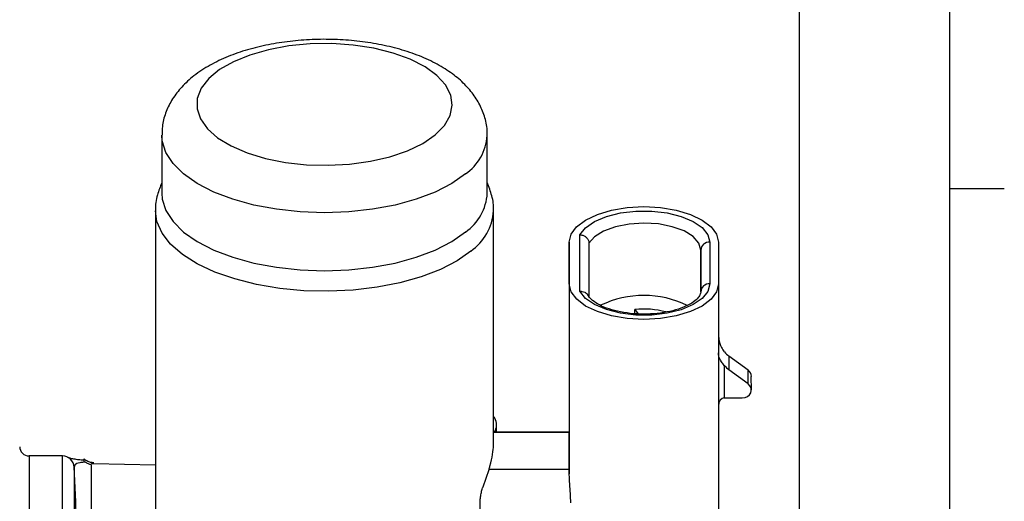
# Model space of a CAD drawing. Header units: inches. Extents: x 0.4 to 16.6, y 0.2 to 10.8.
# Tile 16 of 17: x 14.2 to 16.5, y 7.4 to 8.5. Entities that reach past the tile are written whole.
import ezdxf

# ---------------------------------------------------------------- set-up
doc = ezdxf.new("R2010")
doc.units = ezdxf.units.IN
doc.header["$MEASUREMENT"] = 0
doc.layers.add('BORDER', color=7, linetype='Continuous', lineweight=25)
doc.layers.add('SLD-0', color=7, linetype='Continuous', lineweight=25)
doc.styles.add('SLDTEXTSTYLE0', font='TXT', dxfattribs={"width": 0.75})
doc.dimstyles.new('SLDDIMSTYLE0', dxfattribs={"dimtxt": 0.145833, "dimasz": 0.13, "dimexe": 0, "dimexo": 0.0625, "dimgap": 0.036458, "dimtad": 0, "dimtih": 1, "dimtoh": 1, "dimdec": 1, "dimlfac": 1.5, "dimrnd": 1e-09, "dimzin": 12, "dimdsep": 46, "dimtxsty": 'SLDTEXTSTYLE0', "dimsah": 1, "dimcen": 0.09, "dimadec": 0, "dimazin": 3, "dimtfac": 1, "dimtdec": 1, "dimtofl": 0, "dimtmove": 0, "dimatfit": 3, "dimfxl": 0, "dimfrac": 2, "dimtolj": 1, "dimtzin": 12, "dimarcsym": 0})

# ---------------------------------------------------------------- blocks, each defined once
blk = doc.blocks.new('_D_3')
at = {"layer": 'SLD-0'}
for p, q in [((12.34, 8.6615), (12.34, 9.8606)), ((16.0327, 7.1402), (16.0327, 9.8606)), ((12.34, 9.7356), (13.3043, 9.7356)), ((13.4764, 9.7356), (13.432, 9.7356)), ((13.432, 9.7356), (13.432, 9.5039)), ((13.7996, 9.7356), (13.844, 9.7356)), ((13.844, 9.7356), (13.844, 9.5039)), ((16.0327, 9.7356), (13.9717, 9.7356)), ((13.432, 9.5039), (13.4764, 9.5039)), ((13.844, 9.5039), (13.7996, 9.5039))]:
    blk.add_line(p, q, dxfattribs=at)
for points in [[(12.34, 9.7356), (12.47, 9.7156), (12.47, 9.7556)], [(16.0327, 9.7356), (15.9027, 9.7556), (15.9027, 9.7156)]]:
    blk.add_solid(points, dxfattribs=at)
at = {"layer": 'SLD-0', "char_height": 0.14583, "attachment_point": 1, "style": 'SLDTEXTSTYLE0'}
for s, insert in [('5.5', (13.5034, 9.9532)), ('141', (13.4764, 9.6919))]:
    blk.add_mtext(s, dxfattribs=dict(at, insert=insert))

msp = doc.modelspace()

# ---------------------------------------------------------------- linework, layer by layer
at = {"color": 7, "linetype": 'Continuous', "lineweight": 25}
for p, q in [((14.5737, 8.1973), (14.5737, 8.0645)), ((15.3184, 8.0645), (15.3184, 8.1973)), ((14.5594, 8.0243), (14.5594, 7.2612)), ((15.3327, 7.4882), (15.3327, 8.0243)), ((15.5061, 7.8572), (15.506, 7.9525)), ((15.506, 7.9525), (15.506, 7.5182)), ((15.5304, 7.8401), (15.5303, 7.9695)), ((15.8274, 7.9525), (15.8274, 7.8572)), ((15.8474, 7.9525), (15.8474, 7.8572)), ((15.551, 7.9501), (15.5511, 7.8283)), ((15.8067, 7.839), (15.8067, 7.9343)), ((15.5061, 7.8572), (15.5061, 7.4229)), ((15.8474, 7.8572), (15.8474, 7.2711)), ((15.656, 7.789), (15.656, 7.7984)), ((15.656, 7.7984), (15.6637, 7.7884)), ((15.8712, 7.6918), (15.8712, 7.6607)), ((15.9151, 7.6595), (15.8712, 7.6918)), ((15.8607, 7.6705), (15.8607, 7.5962)), ((15.9152, 7.6283), (15.8712, 7.6607)), ((15.9152, 7.6283), (15.9151, 7.6595)), ((15.9226, 7.6144), (15.9225, 7.6455)), ((15.8607, 7.5962), (15.9019, 7.5962)), ((15.3396, 7.5182), (15.3396, 7.5334)), ((15.506, 7.5182), (15.3327, 7.5182)), ((14.3466, 7.4634), (14.27, 7.4634)), ((14.374, 7.4228), (14.3732, 7.4381)), ((14.4153, 7.4457), (14.4127, 7.4459)), ((14.4173, 7.4457), (14.4153, 7.4457)), ((14.5594, 7.4427), (14.4173, 7.4457)), ((15.3088, 7.393), (15.3224, 7.4327)), ((15.5061, 7.4327), (15.3224, 7.4327)), ((15.3023, 7.1895), (15.3023, 7.3597))]:
    msp.add_line(p, q, dxfattribs=at)
at = {"color": 8, "linetype": 'Continuous', "lineweight": 25}
for p, q in [((15.8067, 7.9343), (15.8067, 7.8387)), ((15.506, 7.5174), (15.3327, 7.5174)), ((14.27, 7.4634), (14.27, 5.1834)), ((14.3466, 6.922), (14.3466, 7.4634)), ((14.3732, 7.4381), (14.3732, 6.9087))]:
    msp.add_line(p, q, dxfattribs=at)
at = {"color": 7, "linetype": 'Continuous', "lineweight": 25, "flags": 128}
for points in [[(15.1992, 8.198), (15.2203, 8.2194), (15.2334, 8.2421), (15.2383, 8.2657), (15.2348, 8.2892), (15.223, 8.3122), (15.2032, 8.3338), (15.176, 8.3536), (15.1422, 8.3709), (15.1028, 8.3852), (15.0588, 8.3961), (15.0116, 8.4033), (14.9625, 8.4067), (14.913, 8.406), (14.8643, 8.4013), (14.8181, 8.3928), (14.7755, 8.3807), (14.7378, 8.3654), (14.7061, 8.3472), (14.6814, 8.3267), (14.6642, 8.3046), (14.6551, 8.2813), (14.6544, 8.2577), (14.6621, 8.2344), (14.678, 8.212), (14.7016, 8.1912), (14.7322, 8.1726), (14.7689, 8.1568), (14.8108, 8.1441), (14.8565, 8.135), (14.9049, 8.1297), (14.9544, 8.1284), (15.0036, 8.131), (15.0512, 8.1377), (15.0958, 8.148), (15.1361, 8.1618), (15.1709, 8.1786), (15.1992, 8.198)], [(14.5737, 8.0645), (14.5748, 8.0512), (14.5831, 8.025), (14.5995, 7.9997), (14.6236, 7.9758), (14.655, 7.9539), (14.6928, 7.9345), (14.7364, 7.9179), (14.7846, 7.9047), (14.8364, 7.895), (14.8906, 7.8891), (14.9461, 7.8871), (15.0016, 7.8891), (15.0559, 7.895), (15.1077, 7.9047), (15.1558, 7.918), (15.1993, 7.9345), (15.2372, 7.9539), (15.2685, 7.9759)], [(15.506, 7.9525), (15.5103, 7.9706), (15.5229, 7.9878), (15.5432, 8.0032), (15.5702, 8.016), (15.6026, 8.0257), (15.6387, 8.0318), (15.6766, 8.0338), (15.7146, 8.0318), (15.7507, 8.0258), (15.7831, 8.0161), (15.8101, 8.0032), (15.8304, 7.9878), (15.8431, 7.9706), (15.8474, 7.9525)], [(15.5303, 7.9695), (15.5432, 7.9857), (15.5638, 8), (15.5909, 8.0115), (15.6231, 8.0196), (15.6584, 8.0237), (15.6947, 8.0238), (15.73, 8.0196), (15.7622, 8.0116), (15.7894, 8.0001), (15.8101, 7.9859), (15.823, 7.9697), (15.8274, 7.9525)], [(15.8067, 7.9343), (15.8022, 7.9504), (15.7892, 7.9653), (15.7685, 7.9782), (15.7415, 7.988), (15.7101, 7.9942), (15.6764, 7.9963), (15.6428, 7.9941), (15.6114, 7.9879), (15.5845, 7.978), (15.5639, 7.9651), (15.551, 7.9501)], [(15.8474, 7.8572), (15.8431, 7.8391), (15.8305, 7.8219), (15.8102, 7.8065), (15.7832, 7.7936), (15.7508, 7.784), (15.7147, 7.7779), (15.6768, 7.7759), (15.6388, 7.7779), (15.6027, 7.7839), (15.5703, 7.7936), (15.5433, 7.8065), (15.523, 7.8219), (15.5103, 7.8391), (15.5061, 7.8572)], [(15.8274, 7.8572), (15.823, 7.84), (15.8101, 7.8238), (15.7895, 7.8096), (15.7623, 7.7981), (15.7301, 7.7901), (15.6948, 7.7859), (15.6585, 7.7859), (15.6232, 7.7901), (15.591, 7.7982), (15.5638, 7.8097), (15.5432, 7.8239), (15.5304, 7.8401)], [(15.9019, 7.5962), (15.9081, 7.5971), (15.9137, 7.5995), (15.9183, 7.6033), (15.9213, 7.6082), (15.9225, 7.6136), (15.9218, 7.6191), (15.9193, 7.6242), (15.9152, 7.6283)], [(15.5061, 7.4327), (15.5061, 7.4489), (15.506, 7.4636), (15.506, 7.4769), (15.506, 7.4885), (15.506, 7.4984), (15.506, 7.5066), (15.506, 7.5129), (15.506, 7.5174)], [(15.5061, 7.4229), (15.5061, 7.4242), (15.5061, 7.4255), (15.5061, 7.4268), (15.5061, 7.428), (15.5061, 7.4292), (15.5061, 7.4304), (15.5061, 7.4316), (15.5061, 7.4327)]]:
    msp.add_lwpolyline(points, dxfattribs=at)
at = {"color": 8, "linetype": 'Continuous', "lineweight": 25, "flags": 128}
for points in [[(15.2685, 8.1086), (15.2372, 8.0867), (15.1993, 8.0672), (15.1558, 8.0507), (15.1077, 8.0375), (15.0559, 8.0278), (15.0016, 8.0219), (14.9461, 8.0199), (14.8906, 8.0218), (14.8364, 8.0277), (14.7846, 8.0374), (14.7364, 8.0507), (14.6928, 8.0672), (14.655, 8.0866), (14.6236, 8.1085), (14.5995, 8.1324), (14.5831, 8.1578), (14.5748, 8.184), (14.5737, 8.1975)], [(15.2809, 7.9323), (15.2492, 7.91), (15.2111, 7.8902), (15.1672, 7.8732), (15.1187, 7.8595), (15.0665, 7.8493), (15.0117, 7.8428), (14.9555, 7.8402), (14.8991, 7.8415), (14.8438, 7.8467), (14.7906, 7.8557), (14.7407, 7.8683), (14.6952, 7.8842), (14.655, 7.9031), (14.621, 7.9245), (14.594, 7.9482), (14.5745, 7.9734), (14.5628, 7.9997), (14.5594, 8.0239)]]:
    msp.add_lwpolyline(points, dxfattribs=at)
at = {"color": 8, "linetype": 'Continuous', "lineweight": 25}
for centre, radius, start, end in [((15.202, 8.2044), 0.1166, 304.7618, 355.9795), ((15.2116, 8.0318), 0.1213, 304.8337, 356.2501), ((15.3107, 7.5339), 0.0289, 327.0823, 358.1323)]:
    msp.add_arc(centre, radius, start, end, dxfattribs=at)
at = {"color": 7, "linetype": 'Continuous', "lineweight": 25}
for centre, radius, start, end in [((15.2023, 8.0714), 0.1163, 304.7141, 356.5979), ((15.8262, 7.933), 0.0195, 86.5659, 176.0851), ((15.8262, 7.8377), 0.0195, 86.5659, 176.0851), ((15.6766, 7.6036), 0.2271, 64.0523, 115.8087), ((15.6768, 7.6059), 0.1936, 74.9112, 96.1785), ((15.9083, 7.7423), 0.0626, 220.5655, 233.7044), ((15.9083, 7.7112), 0.0626, 220.5655, 233.7044), ((15.9052, 7.6452), 0.0174, 0.972, 54.9596), ((15.3906, 7.5176), 0.1154, 359.9325, 0.3382), ((14.27, 7.4847), 0.0213, 180, 270), ((14.3466, 7.4367), 0.0267, 2.9644, 90), ((9.4896, 7.1732), 4.8907, 356.8999, 2.9249)]:
    msp.add_arc(centre, radius, start, end, dxfattribs=at)
msp.add_ellipse((15.8607, 7.5782), major_axis=(0, 0.0181), ratio=0.737658, start_param=6.2831, end_param=7.853896, dxfattribs=at)
for points, knots in [([(15.3179, 8.1955), (15.318, 8.1972), (15.3194, 8.2098), (15.3147, 8.2331), (15.3041, 8.2637), (15.2868, 8.2918), (15.2638, 8.3177), (15.2347, 8.3415), (15.1993, 8.3629), (15.1583, 8.3812), (15.113, 8.3959), (15.0646, 8.4068), (15.0143, 8.4138), (14.963, 8.417), (14.9114, 8.4163), (14.8605, 8.4118), (14.811, 8.4036), (14.7637, 8.3915), (14.7194, 8.3754), (14.6785, 8.3552), (14.6438, 8.3316), (14.6162, 8.3053), (14.5957, 8.2777), (14.5818, 8.2483), (14.5743, 8.2212), (14.5745, 8.2042), (14.5746, 8.1977)], [0, 0, 0, 0, 0.006114, 0.044492, 0.082304, 0.12079, 0.161214, 0.204457, 0.250494, 0.298152, 0.345841, 0.393024, 0.439732, 0.486133, 0.532422, 0.578781, 0.62536, 0.672383, 0.720104, 0.768779, 0.818497, 0.861717, 0.902057, 0.940128, 0.976892, 1, 1, 1, 1]), ([(14.5737, 8.0883), (14.5701, 8.0792), (14.5624, 8.0595), (14.5583, 8.0369), (14.5596, 8.0246), (14.5596, 8.0237)], [0, 0, 0, 0, 0.441254, 0.959098, 1, 1, 1, 1]), ([(15.3325, 8.0236), (15.3325, 8.0244), (15.3338, 8.036), (15.3298, 8.0587), (15.3221, 8.0788), (15.3184, 8.0887)], [0, 0, 0, 0, 0.0330103, 0.5240933, 1, 1, 1, 1]), ([(15.5303, 7.9695), (15.5304, 7.9695), (15.532, 7.9694), (15.5359, 7.9688), (15.5416, 7.9664), (15.5468, 7.9619), (15.5503, 7.9563), (15.5508, 7.9522), (15.551, 7.9501)], [0, 0, 0, 0, 0.009308, 0.146563, 0.361577, 0.574929, 0.78745, 1, 1, 1, 1]), ([(15.5304, 7.8401), (15.5305, 7.8401), (15.5321, 7.8402), (15.536, 7.84), (15.5416, 7.8382), (15.5466, 7.8348), (15.5483, 7.8317), (15.549, 7.8304)], [0, 0, 0, 0, 0.012717, 0.200238, 0.493994, 0.78548, 1, 1, 1, 1]), ([(15.8067, 7.839), (15.8067, 7.838), (15.8064, 7.8348), (15.8035, 7.8283), (15.7941, 7.8183), (15.7781, 7.8081), (15.7561, 7.7991), (15.7296, 7.7923), (15.6999, 7.7883), (15.6687, 7.7875), (15.6378, 7.79), (15.6092, 7.7955), (15.5846, 7.8038), (15.5656, 7.8137), (15.5532, 7.824), (15.55, 7.8295), (15.5484, 7.832)], [0, 0, 0, 0, 0.038583, 0.11116, 0.180479, 0.254415, 0.328467, 0.403756, 0.480144, 0.557166, 0.634371, 0.711236, 0.787271, 0.861975, 0.935057, 1, 1, 1, 1]), ([(15.8474, 7.7431), (15.8474, 7.743), (15.8474, 7.739), (15.8482, 7.7282), (15.8523, 7.7134), (15.8584, 7.7048), (15.8607, 7.7016)], [0, 0, 0, 0, 0.0058668, 0.269945, 0.7228435, 1, 1, 1, 1]), ([(15.8607, 7.6705), (15.8584, 7.6733), (15.8523, 7.6809), (15.8483, 7.6901), (15.8474, 7.6968), (15.8474, 7.6992), (15.8474, 7.6993)], [0, 0, 0, 0, 0.277157, 0.730055, 0.994133, 1, 1, 1, 1]), ([(15.3393, 7.5328), (15.3394, 7.5334), (15.3405, 7.5392), (15.3381, 7.547), (15.3337, 7.5526), (15.3327, 7.5539)], [0, 0, 0, 0, 0.074721, 0.797158, 1, 1, 1, 1]), ([(15.3224, 7.4327), (15.3231, 7.4353), (15.3267, 7.4476), (15.3315, 7.4678), (15.3322, 7.4815), (15.3326, 7.4882)], [0, 0, 0, 0, 0.1175528, 0.5663162, 1, 1, 1, 1]), ([(14.3954, 7.4536), (14.3945, 7.4536), (14.3887, 7.454), (14.3798, 7.4551), (14.3693, 7.4568), (14.3611, 7.4588), (14.3597, 7.4593), (14.3589, 7.4596)], [0, 0, 0, 0, 0.0328046, 0.2054715, 0.4235707, 0.6873871, 1, 1, 1, 1]), ([(14.3954, 7.4567), (14.3954, 7.4567), (14.3954, 7.457), (14.3954, 7.454), (14.3954, 7.451), (14.3954, 7.4504)], [0, 0, 0, 0, 0.223101, 0.833663, 1, 1, 1, 1]), ([(14.4181, 7.4481), (14.4168, 7.4481), (14.413, 7.448), (14.4059, 7.45), (14.3996, 7.4531), (14.3965, 7.4564), (14.3959, 7.4571)], [0, 0, 0, 0, 0.1524459, 0.4426123, 0.8721988, 1, 1, 1, 1]), ([(14.3991, 7.4492), (14.3982, 7.4492), (14.3926, 7.4488), (14.3854, 7.4478), (14.3747, 7.4448), (14.3738, 7.4408), (14.3732, 7.4377)], [0, 0, 0, 0, 0.035479, 0.214394, 0.406934, 1, 1, 1, 1]), ([(14.3954, 7.4504), (14.3965, 7.45), (14.3978, 7.4496), (14.399, 7.4492), (14.3991, 7.4492)], [0, 0, 0, 0, 0.952918, 1, 1, 1, 1]), ([(14.4127, 7.4435), (14.4104, 7.444), (14.4067, 7.4449), (14.4023, 7.4471), (14.4001, 7.4486), (14.3991, 7.4492)], [0, 0, 0, 0, 0.458752, 0.750438, 1, 1, 1, 1]), ([(14.4127, 6.8393), (14.4127, 6.8397), (14.4127, 6.9398), (14.4127, 7.0551), (14.4127, 7.2261), (14.4127, 7.3271), (14.4127, 7.4139), (14.4127, 7.4435)], [0, 0, 0, 0, 0.0021097, 0.4949076, 0.5663905, 0.8523225, 1, 1, 1, 1]), ([(15.5094, 7.3563), (15.5092, 7.3632), (15.5089, 7.3769), (15.507, 7.3998), (15.5061, 7.4149), (15.5061, 7.4222), (15.5061, 7.4229)], [0, 0, 0, 0, 0.319187, 0.638199, 0.961073, 1, 1, 1, 1]), ([(15.3023, 7.3597), (15.3024, 7.363), (15.3027, 7.3696), (15.3048, 7.3803), (15.307, 7.3881), (15.3085, 7.3921), (15.3088, 7.393)], [0, 0, 0, 0, 0.298554, 0.596692, 0.906051, 1, 1, 1, 1])]:
    msp.add_open_spline(points, degree=3, knots=knots, dxfattribs=at)
at = {"layer": 'BORDER'}
for p, q in [((16.3763, 0.3921), (16.3763, 10.6421)), ((16.3763, 8.0753), (16.5013, 8.0753))]:
    msp.add_line(p, q, dxfattribs=at)

# ---------------------------------------------------------------- dimensions: what is measured, and where the dimension line sits
at = {"layer": 'SLD-0'}
dim = msp.add_linear_dim(base=(12.34, 9.7356), p1=(16.0327, 7.0902), p2=(12.34, 8.6115), dimstyle='SLDDIMSTYLE0', dxfattribs=at)
dim.commit()
dim.dimension.update_dxf_attribs({"geometry": '_D_3', "text_midpoint": (13.638, 9.7356), "dimtype": 160})

doc.saveas('drawing.dxf')
